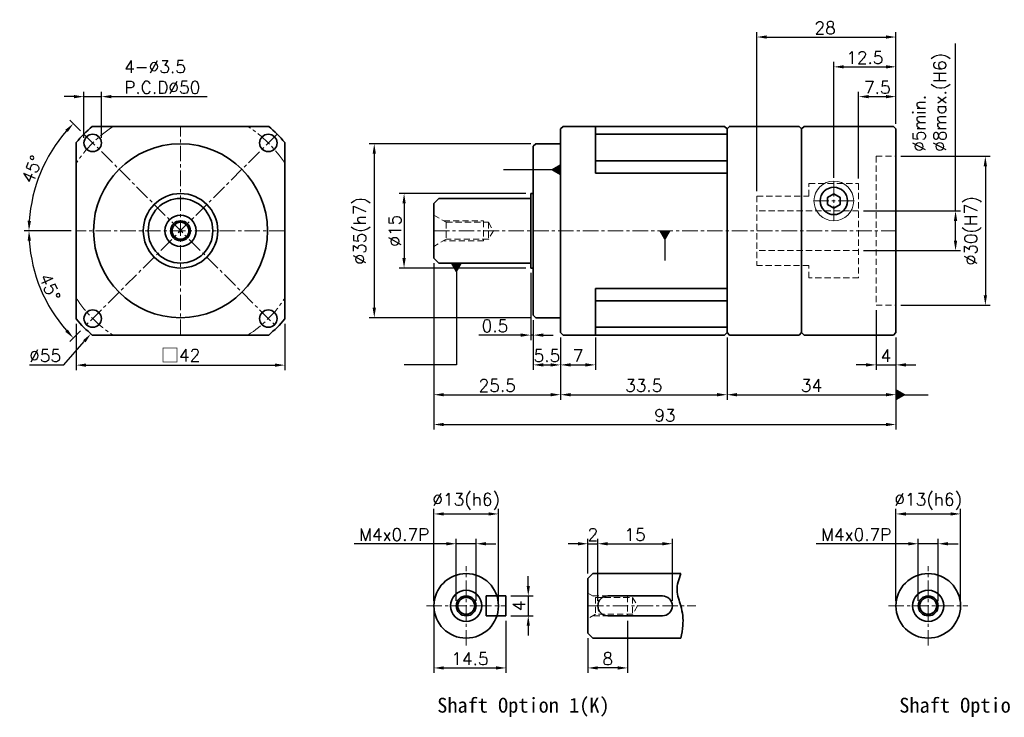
# Model space of a CAD drawing. Header units: millimetres. Extents: x -189 to 775, y -31 to 500.
# Tile 1 of 2: x -189 to 9, y -31 to 109. Entities that reach past the tile are written whole.
import ezdxf

# ---------------------------------------------------------------- set-up
doc = ezdxf.new("R2010")
doc.units = ezdxf.units.MM
doc.header["$LTSCALE"] = 2.5
doc.linetypes.add('CENTER', pattern=[2, 1.25, -0.25, 0.25, -0.25])
doc.linetypes.add('DASHED', pattern=[0.75, 0.5, -0.25])
doc.layers.get('0').update_dxf_attribs({"lineweight": 35})
for name, color, linetype, lineweight in [('DIM', 6, 'Continuous', 18), ('中心線', 1, 'CENTER', 18), ('圖框', 7, 'Continuous', 18), ('虛線', 5, 'DASHED', 18)]:
    doc.layers.add(name, color=color, linetype=linetype, lineweight=lineweight)
doc.styles.get("Standard").update_dxf_attribs({"font": 'romans.shx'})
doc.dimstyles.new('R', dxfattribs={"dimtxt": 2.5, "dimasz": 2, "dimexe": 1, "dimexo": 1, "dimgap": 0.6, "dimtad": 1, "dimtoh": 1, "dimdec": 4, "dimdsep": 46, "dimtxsty": 'Standard', "dimcen": 0.5, "dimdle": 1, "dimclrt": 7, "dimadec": 4, "dimazin": 2, "dimtfac": 1, "dimtdec": 4, "dimtofl": 0, "dimtmove": 0, "dimatfit": 3, "dimfxl": 0, "dimtolj": 1, "dimarcsym": 0})
doc.dimstyles.get("Standard").update_dxf_attribs({"dimtxt": 2.5, "dimasz": 2, "dimexe": 1, "dimexo": 1, "dimgap": 0.6, "dimtad": 1, "dimdec": 4, "dimdsep": 46, "dimtxsty": 'Standard', "dimcen": 0.5, "dimdle": 1, "dimclrt": 7, "dimadec": 4, "dimazin": 2, "dimtfac": 1, "dimtdec": 4, "dimtofl": 0, "dimtmove": 0, "dimatfit": 3, "dimfxl": 0, "dimtolj": 1, "dimarcsym": 0})

# ---------------------------------------------------------------- blocks, each defined once
blk = doc.blocks.new('*D9')
at = {"layer": 'Defpoints', "color": 0}
for p in [(-92.9, 9.75), (-105.9, -8.75), (-92.9, -8.75)]:
    blk.add_point(p, dxfattribs=at)
at = {"layer": 'DIM', "color": 0, "lineweight": -2}
for p, q in [((-105.9, -7.75), (-105.9, 10.75)), ((-92.9, -7.75), (-92.9, 10.75)), ((-103.9, 9.75), (-94.9, 9.75))]:
    blk.add_line(p, q, dxfattribs=at)
at = {"layer": 'DIM', "color": 0}
for points in [[(-103.9, 10.08), (-103.9, 9.42), (-105.9, 9.75)], [(-94.9, 10.08), (-94.9, 9.42), (-92.9, 9.75)]]:
    blk.add_solid(points, dxfattribs=at)
at = {"layer": 'DIM', "color": 7, "insert": (-99.4, 12.25), "char_height": 2.5, "attachment_point": 5}
blk.add_mtext('\\A1;%%C13(h6)', dxfattribs=at)
blk = doc.blocks.new('*D10')
at = {"layer": 'Defpoints', "color": 0}
for p in [(-97.4, 3.75), (-101.4, -8.75), (-97.4, -8.75)]:
    blk.add_point(p, dxfattribs=at)
at = {"layer": 'DIM', "color": 0, "lineweight": -2}
for p, q in [((-101.4, -7.75), (-101.4, 4.75)), ((-97.4, -7.75), (-97.4, 4.75)), ((-103.4, 3.75), (-121.93, 3.75)), ((-97.4, 3.75), (-101.4, 3.75)), ((-95.4, 3.75), (-93.4, 3.75))]:
    blk.add_line(p, q, dxfattribs=at)
at = {"layer": 'DIM', "color": 0}
for points in [[(-103.4, 4.08), (-103.4, 3.42), (-101.4, 3.75)], [(-95.4, 4.08), (-95.4, 3.42), (-97.4, 3.75)]]:
    blk.add_solid(points, dxfattribs=at)
at = {"layer": 'DIM', "color": 7, "insert": (-113.89, 5.6), "char_height": 2.5, "attachment_point": 5}
blk.add_mtext('\\A1;M4x0.7P', dxfattribs=at)
blk = doc.blocks.new('*D11')
at = {"layer": 'Defpoints', "color": 0}
for p in [(-105.9, -8.75), (-91.4, -10.75), (-91.4, -21.25)]:
    blk.add_point(p, dxfattribs=at)
at = {"layer": 'DIM', "color": 0, "lineweight": -2}
for p, q in [((-105.9, -9.75), (-105.9, -22.25)), ((-91.4, -11.75), (-91.4, -22.25)), ((-103.9, -21.25), (-93.4, -21.25))]:
    blk.add_line(p, q, dxfattribs=at)
at = {"layer": 'DIM', "color": 0}
for points in [[(-103.9, -20.92), (-103.9, -21.58), (-105.9, -21.25)], [(-93.4, -20.92), (-93.4, -21.58), (-91.4, -21.25)]]:
    blk.add_solid(points, dxfattribs=at)
at = {"layer": 'DIM', "color": 7, "insert": (-98.65, -19.4), "char_height": 2.5, "attachment_point": 5}
blk.add_mtext('\\A1;14.5', dxfattribs=at)
blk = doc.blocks.new('*D12')
at = {"layer": 'Defpoints', "color": 0}
for p in [(-91.4, -6.75), (-91.4, -10.75), (-86.9, -10.75)]:
    blk.add_point(p, dxfattribs=at)
at = {"layer": 'DIM', "color": 0, "lineweight": -2}
for p, q in [((-86.9, -4.75), (-86.9, -2.75)), ((-90.4, -6.75), (-85.9, -6.75)), ((-86.9, -6.75), (-86.9, -10.75)), ((-90.4, -10.75), (-85.9, -10.75)), ((-86.9, -12.75), (-86.9, -14.75))]:
    blk.add_line(p, q, dxfattribs=at)
at = {"layer": 'DIM', "color": 0}
for points in [[(-87.23, -4.75), (-86.57, -4.75), (-86.9, -6.75)], [(-87.23, -12.75), (-86.57, -12.75), (-86.9, -10.75)]]:
    blk.add_solid(points, dxfattribs=at)
at = {"layer": 'DIM', "color": 7, "insert": (-88.75, -8.75), "char_height": 2.5, "attachment_point": 5, "rotation": 90}
blk.add_mtext('\\A1;4', dxfattribs=at)
blk = doc.blocks.new('*D13')
at = {"layer": 'Defpoints', "color": 0}
for p in [(-72.9, 3.75), (-74.9, -3.25), (-72.9, -8.75)]:
    blk.add_point(p, dxfattribs=at)
at = {"layer": 'DIM', "color": 0, "lineweight": -2}
for p, q in [((-74.9, -2.25), (-74.9, 4.75)), ((-72.9, -7.75), (-72.9, 4.75)), ((-76.9, 3.75), (-78.9, 3.75)), ((-74.9, 3.75), (-72.9, 3.75)), ((-70.9, 3.75), (-68.9, 3.75))]:
    blk.add_line(p, q, dxfattribs=at)
at = {"layer": 'DIM', "color": 0}
for points in [[(-76.9, 4.08), (-76.9, 3.42), (-74.9, 3.75)], [(-70.9, 4.08), (-70.9, 3.42), (-72.9, 3.75)]]:
    blk.add_solid(points, dxfattribs=at)
at = {"layer": 'DIM', "color": 7, "insert": (-73.9, 5.6), "char_height": 2.5, "attachment_point": 5}
blk.add_mtext('\\A1;2', dxfattribs=at)
blk = doc.blocks.new('*D14')
at = {"layer": 'Defpoints', "color": 0}
for p in [(-57.9, 3.75), (-72.9, -8.75), (-57.9, -8.75)]:
    blk.add_point(p, dxfattribs=at)
at = {"layer": 'DIM', "color": 0, "lineweight": -2}
for p, q in [((-72.9, -7.75), (-72.9, 4.75)), ((-57.9, -7.75), (-57.9, 4.75)), ((-70.9, 3.75), (-59.9, 3.75))]:
    blk.add_line(p, q, dxfattribs=at)
at = {"layer": 'DIM', "color": 0}
for points in [[(-70.9, 4.08), (-70.9, 3.42), (-72.9, 3.75)], [(-59.9, 4.08), (-59.9, 3.42), (-57.9, 3.75)]]:
    blk.add_solid(points, dxfattribs=at)
at = {"layer": 'DIM', "color": 7, "insert": (-65.4, 5.6), "char_height": 2.5, "attachment_point": 5}
blk.add_mtext('\\A1;15', dxfattribs=at)
blk = doc.blocks.new('*D15')
at = {"layer": 'Defpoints', "color": 0}
for p in [(-66.9, -10.75), (-74.9, -14.25), (-74.9, -21.25)]:
    blk.add_point(p, dxfattribs=at)
at = {"layer": 'DIM', "color": 0, "lineweight": -2}
for p, q in [((-66.9, -11.75), (-66.9, -22.25)), ((-74.9, -15.25), (-74.9, -22.25)), ((-68.9, -21.25), (-72.9, -21.25))]:
    blk.add_line(p, q, dxfattribs=at)
at = {"layer": 'DIM', "color": 0}
for points in [[(-72.9, -20.92), (-72.9, -21.58), (-74.9, -21.25)], [(-68.9, -20.92), (-68.9, -21.58), (-66.9, -21.25)]]:
    blk.add_solid(points, dxfattribs=at)
at = {"layer": 'DIM', "color": 7, "insert": (-70.9, -19.4), "char_height": 2.5, "attachment_point": 5}
blk.add_mtext('\\A1;8', dxfattribs=at)
blk = doc.blocks.new('*D16')
at = {"layer": 'Defpoints', "color": 0}
for p in [(-86.4, 74.25), (-111.9, 59.25), (-86.4, 59.25)]:
    blk.add_point(p, dxfattribs=at)
at = {"layer": 'DIM', "color": 0, "lineweight": -2}
for p, q in [((-87.4, 74.25), (-112.9, 74.25)), ((-111.9, 72.25), (-111.9, 61.25)), ((-87.4, 59.25), (-112.9, 59.25))]:
    blk.add_line(p, q, dxfattribs=at)
at = {"layer": 'DIM', "color": 0}
for points in [[(-112.23, 72.25), (-111.57, 72.25), (-111.9, 74.25)], [(-112.23, 61.25), (-111.57, 61.25), (-111.9, 59.25)]]:
    blk.add_solid(points, dxfattribs=at)
at = {"layer": 'DIM', "color": 7, "insert": (-113.75, 66.75), "char_height": 2.5, "attachment_point": 5, "rotation": 90}
blk.add_mtext('\\A1;%%C15', dxfattribs=at)
blk = doc.blocks.new('*D21')
at = {"layer": 'Defpoints', "color": 0}
for p in [(-85.4, 84.25), (-117.9, 49.25), (-85.4, 49.25)]:
    blk.add_point(p, dxfattribs=at)
at = {"layer": 'DIM', "color": 0, "lineweight": -2}
for p, q in [((-86.4, 84.25), (-118.9, 84.25)), ((-117.9, 82.25), (-117.9, 51.25)), ((-86.4, 49.25), (-118.9, 49.25))]:
    blk.add_line(p, q, dxfattribs=at)
at = {"layer": 'DIM', "color": 0}
for points in [[(-118.23, 82.25), (-117.57, 82.25), (-117.9, 84.25)], [(-118.23, 51.25), (-117.57, 51.25), (-117.9, 49.25)]]:
    blk.add_solid(points, dxfattribs=at)
at = {"layer": 'DIM', "color": 7, "insert": (-120.4, 66.75), "char_height": 2.5, "attachment_point": 5, "rotation": 90}
blk.add_mtext('\\A1;%%C35(h7)', dxfattribs=at)
blk = doc.blocks.new('*D22')
at = {"layer": 'Defpoints', "color": 0}
for p in [(-86.4, 59.27), (-85.9, 49.75), (-85.9, 45.75)]:
    blk.add_point(p, dxfattribs=at)
at = {"layer": 'DIM', "color": 0, "lineweight": -2}
for p, q in [((-86.4, 58.27), (-86.4, 44.75)), ((-85.9, 48.75), (-85.9, 44.75)), ((-88.4, 45.75), (-96.84, 45.75)), ((-85.9, 45.75), (-86.4, 45.75)), ((-83.9, 45.75), (-81.9, 45.75))]:
    blk.add_line(p, q, dxfattribs=at)
at = {"layer": 'DIM', "color": 0}
for points in [[(-88.4, 46.08), (-88.4, 45.42), (-86.4, 45.75)], [(-83.9, 46.08), (-83.9, 45.42), (-85.9, 45.75)]]:
    blk.add_solid(points, dxfattribs=at)
at = {"layer": 'DIM', "color": 7, "insert": (-93.62, 47.6), "char_height": 2.5, "attachment_point": 5}
blk.add_mtext('\\A1;0.5', dxfattribs=at)
blk = doc.blocks.new('*D23')
at = {"layer": 'Defpoints', "color": 0}
for p in [(-105.9, 61.25), (-80.4, 46.25), (-80.4, 33.75)]:
    blk.add_point(p, dxfattribs=at)
at = {"layer": 'DIM', "color": 0, "lineweight": -2}
for p, q in [((-105.9, 60.25), (-105.9, 32.75)), ((-80.4, 45.25), (-80.4, 32.75)), ((-103.9, 33.75), (-82.4, 33.75))]:
    blk.add_line(p, q, dxfattribs=at)
at = {"layer": 'DIM', "color": 0}
for points in [[(-103.9, 34.08), (-103.9, 33.42), (-105.9, 33.75)], [(-82.4, 34.08), (-82.4, 33.42), (-80.4, 33.75)]]:
    blk.add_solid(points, dxfattribs=at)
at = {"layer": 'DIM', "color": 7, "insert": (-93.15, 35.6), "char_height": 2.5, "attachment_point": 5}
blk.add_mtext('\\A1;25.5', dxfattribs=at)
blk = doc.blocks.new('*D24')
at = {"layer": 'Defpoints', "color": 0}
for p in [(-85.9, 49.75), (-80.4, 46.25), (-80.4, 39.75)]:
    blk.add_point(p, dxfattribs=at)
at = {"layer": 'DIM', "color": 0, "lineweight": -2}
for p, q in [((-85.9, 48.75), (-85.9, 38.75)), ((-80.4, 45.25), (-80.4, 38.75)), ((-83.9, 39.75), (-82.4, 39.75))]:
    blk.add_line(p, q, dxfattribs=at)
at = {"layer": 'DIM', "color": 0}
for points in [[(-83.9, 40.08), (-83.9, 39.42), (-85.9, 39.75)], [(-82.4, 40.08), (-82.4, 39.42), (-80.4, 39.75)]]:
    blk.add_solid(points, dxfattribs=at)
at = {"layer": 'DIM', "color": 7, "insert": (-83.15, 41.6), "char_height": 2.5, "attachment_point": 5}
blk.add_mtext('\\A1;5.5', dxfattribs=at)
blk = doc.blocks.new('*D17')
at = {"layer": 'Defpoints', "color": 0}
for p in [(-80.4, 46.25), (-46.9, 46.25), (-46.9, 33.75)]:
    blk.add_point(p, dxfattribs=at)
at = {"layer": 'DIM', "color": 0, "lineweight": -2}
for p, q in [((-80.4, 45.25), (-80.4, 32.75)), ((-46.9, 45.25), (-46.9, 32.75)), ((-78.4, 33.75), (-48.9, 33.75))]:
    blk.add_line(p, q, dxfattribs=at)
at = {"layer": 'DIM', "color": 0}
for points in [[(-78.4, 34.08), (-78.4, 33.42), (-80.4, 33.75)], [(-48.9, 34.08), (-48.9, 33.42), (-46.9, 33.75)]]:
    blk.add_solid(points, dxfattribs=at)
at = {"layer": 'DIM', "color": 7, "insert": (-63.65, 35.6), "char_height": 2.5, "attachment_point": 5}
blk.add_mtext('\\A1;33.5', dxfattribs=at)
blk = doc.blocks.new('*D18')
at = {"layer": 'Defpoints', "color": 0}
for p in [(-12.9, 81.75), (-12.9, 51.75), (5.1, 51.75)]:
    blk.add_point(p, dxfattribs=at)
at = {"layer": 'DIM', "color": 0, "lineweight": -2}
for p, q in [((-11.9, 81.75), (6.1, 81.75)), ((5.1, 79.75), (5.1, 53.75)), ((-11.9, 51.75), (6.1, 51.75))]:
    blk.add_line(p, q, dxfattribs=at)
at = {"layer": 'DIM', "color": 0}
for points in [[(4.77, 79.75), (5.43, 79.75), (5.1, 81.75)], [(4.77, 53.75), (5.43, 53.75), (5.1, 51.75)]]:
    blk.add_solid(points, dxfattribs=at)
at = {"layer": 'DIM', "color": 7, "insert": (2.6, 66.75), "char_height": 2.5, "attachment_point": 5, "rotation": 90}
blk.add_mtext('\\A1;%%C30(H7)', dxfattribs=at)
blk = doc.blocks.new('*D19')
at = {"layer": 'Defpoints', "color": 0}
for p in [(-46.9, 46.25), (-12.9, 46.25), (-12.9, 33.75)]:
    blk.add_point(p, dxfattribs=at)
at = {"layer": 'DIM', "color": 0, "lineweight": -2}
for p, q in [((-46.9, 45.25), (-46.9, 32.75)), ((-12.9, 45.25), (-12.9, 32.75)), ((-44.9, 33.75), (-14.9, 33.75))]:
    blk.add_line(p, q, dxfattribs=at)
at = {"layer": 'DIM', "color": 0}
for points in [[(-44.9, 34.08), (-44.9, 33.42), (-46.9, 33.75)], [(-14.9, 34.08), (-14.9, 33.42), (-12.9, 33.75)]]:
    blk.add_solid(points, dxfattribs=at)
at = {"layer": 'DIM', "color": 7, "insert": (-29.9, 35.6), "char_height": 2.5, "attachment_point": 5}
blk.add_mtext('\\A1;34', dxfattribs=at)
blk = doc.blocks.new('*D25')
at = {"layer": 'Defpoints', "color": 0}
for p in [(-20.4, 70.75), (-20.4, 62.75), (-0.9, 62.75)]:
    blk.add_point(p, dxfattribs=at)
at = {"layer": 'DIM', "color": 0, "lineweight": -2}
for p, q in [((-0.9, 70.75), (-0.9, 104.44)), ((-19.4, 70.75), (0.1, 70.75)), ((-0.9, 64.75), (-0.9, 68.75)), ((-19.4, 62.75), (0.1, 62.75))]:
    blk.add_line(p, q, dxfattribs=at)
at = {"layer": 'DIM', "color": 0}
for points in [[(-1.23, 68.75), (-0.57, 68.75), (-0.9, 70.75)], [(-1.23, 64.75), (-0.57, 64.75), (-0.9, 62.75)]]:
    blk.add_solid(points, dxfattribs=at)
at = {"layer": 'DIM', "color": 7, "insert": (-9.48, 82.65), "char_height": 2.5, "attachment_point": 1, "rotation": 90}
blk.add_mtext('\\A1;%%C5min.\\P%%C8max.(H6)', dxfattribs=at)
blk = doc.blocks.new('*D26')
at = {"layer": 'Defpoints', "color": 0}
for p in [(-16.9, 51.75), (-12.9, 46.25), (-12.9, 39.75)]:
    blk.add_point(p, dxfattribs=at)
at = {"layer": 'DIM', "color": 0, "lineweight": -2}
for p, q in [((-16.9, 50.75), (-16.9, 38.75)), ((-12.9, 45.25), (-12.9, 38.75)), ((-18.9, 39.75), (-20.9, 39.75)), ((-16.9, 39.75), (-12.9, 39.75)), ((-10.9, 39.75), (-8.9, 39.75))]:
    blk.add_line(p, q, dxfattribs=at)
at = {"layer": 'DIM', "color": 0}
for points in [[(-18.9, 40.08), (-18.9, 39.42), (-16.9, 39.75)], [(-10.9, 40.08), (-10.9, 39.42), (-12.9, 39.75)]]:
    blk.add_solid(points, dxfattribs=at)
at = {"layer": 'DIM', "color": 7, "insert": (-14.9, 41.6), "char_height": 2.5, "attachment_point": 5}
blk.add_mtext('\\A1;4', dxfattribs=at)
blk = doc.blocks.new('*D27')
at = {"layer": 'Defpoints', "color": 0}
for p in [(-12.9, 99.75), (-12.9, 87.25), (-25.4, 76.41)]:
    blk.add_point(p, dxfattribs=at)
at = {"layer": 'DIM', "color": 0, "lineweight": -2}
for p, q in [((-25.4, 77.41), (-25.4, 100.75)), ((-23.4, 99.75), (-14.9, 99.75)), ((-12.9, 88.25), (-12.9, 100.75))]:
    blk.add_line(p, q, dxfattribs=at)
at = {"layer": 'DIM', "color": 0}
for points in [[(-23.4, 100.08), (-23.4, 99.42), (-25.4, 99.75)], [(-14.9, 100.08), (-14.9, 99.42), (-12.9, 99.75)]]:
    blk.add_solid(points, dxfattribs=at)
at = {"layer": 'DIM', "color": 7, "insert": (-19.15, 101.6), "char_height": 2.5, "attachment_point": 5}
blk.add_mtext('\\A1;12.5', dxfattribs=at)
blk = doc.blocks.new('*D28')
at = {"layer": 'Defpoints', "color": 0}
for p in [(-12.9, 105.75), (-12.9, 87.25), (-40.9, 73.75)]:
    blk.add_point(p, dxfattribs=at)
at = {"layer": 'DIM', "color": 0, "lineweight": -2}
for p, q in [((-40.9, 74.75), (-40.9, 106.75)), ((-38.9, 105.75), (-14.9, 105.75)), ((-12.9, 88.25), (-12.9, 106.75))]:
    blk.add_line(p, q, dxfattribs=at)
at = {"layer": 'DIM', "color": 0}
for points in [[(-38.9, 106.08), (-38.9, 105.42), (-40.9, 105.75)], [(-14.9, 106.08), (-14.9, 105.42), (-12.9, 105.75)]]:
    blk.add_solid(points, dxfattribs=at)
at = {"layer": 'DIM', "color": 7, "insert": (-27.15, 107.6), "char_height": 2.5, "attachment_point": 5}
blk.add_mtext('\\A1;28', dxfattribs=at)
blk = doc.blocks.new('*D29')
at = {"layer": 'Defpoints', "color": 0}
for p in [(-105.9, 61.25), (-12.9, 46.25), (-12.9, 27.75)]:
    blk.add_point(p, dxfattribs=at)
at = {"layer": 'DIM', "color": 0, "lineweight": -2}
for p, q in [((-105.9, 60.25), (-105.9, 26.75)), ((-12.9, 45.25), (-12.9, 26.75)), ((-103.9, 27.75), (-14.9, 27.75))]:
    blk.add_line(p, q, dxfattribs=at)
at = {"layer": 'DIM', "color": 0}
for points in [[(-103.9, 28.08), (-103.9, 27.42), (-105.9, 27.75)], [(-14.9, 28.08), (-14.9, 27.42), (-12.9, 27.75)]]:
    blk.add_solid(points, dxfattribs=at)
at = {"layer": 'DIM', "color": 7, "insert": (-59.4, 29.6), "char_height": 2.5, "attachment_point": 5}
blk.add_mtext('\\A1;93', dxfattribs=at)
blk = doc.blocks.new('*D30')
at = {"layer": 'Defpoints', "color": 0}
for p in [(-176.33, 86.18), (-183.31, 82), (-177.9, 66.75), (-156.9, 66.75), (-156.9, 66.75)]:
    blk.add_point(p, dxfattribs=at)
at = {"layer": 'DIM', "color": 0, "lineweight": -2}
for p, q in [((-177.03, 86.88), (-179.17, 89.02)), ((-178.9, 66.75), (-188.4, 66.75))]:
    blk.add_line(p, q, dxfattribs=at)
blk.add_arc((-156.9, 66.75), 30.5, 138.7578, 176.2422, dxfattribs=at)
at = {"layer": 'DIM', "color": 0}
for points in [[(-180.08, 87.08), (-179.59, 86.63), (-178.47, 88.32)], [(-187, 68.74), (-187.67, 68.76), (-187.4, 66.75)]]:
    blk.add_solid(points, dxfattribs=at)
at = {"layer": 'DIM', "color": 7, "insert": (-186.79, 79.13), "char_height": 2.5, "attachment_point": 5, "rotation": 67.5}
blk.add_mtext('\\A1;45°', dxfattribs=at)
blk = doc.blocks.new('*D31')
at = {"layer": 'Defpoints', "color": 0}
for p in [(-177.9, 66.75), (-156.9, 66.75), (-156.9, 66.75), (-186.36, 58.86), (-176.34, 47.3)]:
    blk.add_point(p, dxfattribs=at)
at = {"layer": 'DIM', "color": 0, "lineweight": -2}
for p, q in [((-178.9, 66.75), (-188.4, 66.75)), ((-177.05, 46.6), (-179.17, 44.48))]:
    blk.add_line(p, q, dxfattribs=at)
blk.add_arc((-156.9, 66.75), 30.5, 183.7578, 221.2422, dxfattribs=at)
at = {"layer": 'DIM', "color": 0}
for points in [[(-187.67, 64.74), (-187, 64.76), (-187.4, 66.75)], [(-179.59, 46.87), (-180.08, 46.41), (-178.47, 45.18)]]:
    blk.add_solid(points, dxfattribs=at)
at = {"layer": 'DIM', "color": 7, "insert": (-183.2, 55.38), "char_height": 2.5, "attachment_point": 5, "rotation": 293.377}
blk.add_mtext('\\A1;45°', dxfattribs=at)
blk = doc.blocks.new('*D32')
at = {"layer": 'Defpoints', "color": 0}
for p in [(-177.9, 48.99), (-135.9, 48.99), (-135.9, 39.7)]:
    blk.add_point(p, dxfattribs=at)
at = {"layer": 'DIM', "color": 0, "lineweight": -2}
for p, q in [((-177.9, 47.99), (-177.9, 38.7)), ((-135.9, 47.99), (-135.9, 38.7)), ((-175.9, 39.7), (-137.9, 39.7))]:
    blk.add_line(p, q, dxfattribs=at)
at = {"layer": 'DIM', "color": 0}
for points in [[(-175.9, 40.04), (-175.9, 39.37), (-177.9, 39.7)], [(-137.9, 40.04), (-137.9, 39.37), (-135.9, 39.7)]]:
    blk.add_solid(points, dxfattribs=at)
at = {"layer": 'DIM', "color": 7, "insert": (-156.9, 41.66), "char_height": 2.5, "attachment_point": 5}
blk.add_mtext('\\A1;{\\fPMingLiU|b0|i0|c136|p18;\\H1.083x;\\C0;□}42', dxfattribs=at)
blk = doc.blocks.new('*D33')
at = {"layer": 'Defpoints', "color": 0}
for p in [(-172.83, 93.75), (-176.33, 84.43), (-172.83, 84.43)]:
    blk.add_point(p, dxfattribs=at)
at = {"layer": 'DIM', "color": 0, "lineweight": -2}
for p, q in [((-178.33, 93.75), (-180.33, 93.75)), ((-176.33, 85.43), (-176.33, 94.75)), ((-176.33, 93.75), (-172.83, 93.75)), ((-172.83, 85.43), (-172.83, 94.75)), ((-170.83, 93.75), (-151.56, 93.75))]:
    blk.add_line(p, q, dxfattribs=at)
at = {"layer": 'DIM', "color": 0}
for points in [[(-178.33, 94.08), (-178.33, 93.42), (-176.33, 93.75)], [(-170.83, 94.08), (-170.83, 93.42), (-172.83, 93.75)]]:
    blk.add_solid(points, dxfattribs=at)
at = {"layer": 'DIM', "color": 7, "insert": (-168.23, 101.02), "char_height": 2.5, "attachment_point": 1}
blk.add_mtext('\\A1;4-%%C3.5\\PP.C.D%%C50', dxfattribs=at)
blk = doc.blocks.new('*D38')
at = {"layer": 'Defpoints', "color": 0}
for p in [(-12.9, 93.75), (-12.9, 87.25), (-20.4, 76.25)]:
    blk.add_point(p, dxfattribs=at)
at = {"layer": 'DIM', "color": 0, "lineweight": -2}
for p, q in [((-20.4, 77.25), (-20.4, 94.75)), ((-18.4, 93.75), (-14.9, 93.75)), ((-12.9, 88.25), (-12.9, 94.75))]:
    blk.add_line(p, q, dxfattribs=at)
at = {"layer": 'DIM', "color": 0}
for points in [[(-18.4, 94.08), (-18.4, 93.42), (-20.4, 93.75)], [(-14.9, 94.08), (-14.9, 93.42), (-12.9, 93.75)]]:
    blk.add_solid(points, dxfattribs=at)
at = {"layer": 'DIM', "color": 7, "insert": (-16.65, 95.6), "char_height": 2.5, "attachment_point": 5}
blk.add_mtext('\\A1;7.5', dxfattribs=at)
blk = doc.blocks.new('*D40')
at = {"layer": 'Defpoints', "color": 0}
for p in [(-80.4, 46.25), (-73.4, 46.25), (-73.4, 39.75)]:
    blk.add_point(p, dxfattribs=at)
at = {"layer": 'DIM', "color": 0, "lineweight": -2}
for p, q in [((-80.4, 45.25), (-80.4, 38.75)), ((-73.4, 45.25), (-73.4, 38.75)), ((-78.4, 39.75), (-75.4, 39.75))]:
    blk.add_line(p, q, dxfattribs=at)
at = {"layer": 'DIM', "color": 0}
for points in [[(-78.4, 40.08), (-78.4, 39.42), (-80.4, 39.75)], [(-75.4, 40.08), (-75.4, 39.42), (-73.4, 39.75)]]:
    blk.add_solid(points, dxfattribs=at)
at = {"layer": 'DIM', "color": 7, "insert": (-76.9, 41.6), "char_height": 2.5, "attachment_point": 5}
blk.add_mtext('\\A1;7', dxfattribs=at)
blk = doc.blocks.new('*D41')
at = {"layer": 'Defpoints', "color": 0}
for p in [(-138.85, 87.5), (-174.95, 46)]:
    blk.add_point(p, dxfattribs=at)
at = {"layer": 'DIM', "color": 0, "lineweight": -2}
for p, q in [((-157.4, 66.75), (-156.4, 66.75)), ((-156.9, 66.25), (-156.9, 67.25)), ((-180.39, 39.75), (-176.26, 44.49)), ((-187.3, 39.75), (-180.39, 39.75))]:
    blk.add_line(p, q, dxfattribs=at)
at = {"layer": 'DIM', "color": 0}
blk.add_solid([(-176.51, 44.71), (-176.01, 44.27), (-174.95, 46)], dxfattribs=at)
at = {"layer": 'DIM', "color": 7, "insert": (-184.14, 41.6), "char_height": 2.5, "attachment_point": 5}
blk.add_mtext('\\A1;∅55', dxfattribs=at)
blk = doc.blocks.new('*D44')
at = {"layer": 'Defpoints', "color": 0}
for p in [(0.1, 9.75), (-12.9, -8.75), (0.1, -8.75)]:
    blk.add_point(p, dxfattribs=at)
at = {"layer": 'DIM', "color": 0, "lineweight": -2}
for p, q in [((-12.9, -7.75), (-12.9, 10.75)), ((0.1, -7.75), (0.1, 10.75)), ((-10.9, 9.75), (-1.9, 9.75))]:
    blk.add_line(p, q, dxfattribs=at)
at = {"layer": 'DIM', "color": 0}
for points in [[(-10.9, 10.08), (-10.9, 9.42), (-12.9, 9.75)], [(-1.9, 10.08), (-1.9, 9.42), (0.1, 9.75)]]:
    blk.add_solid(points, dxfattribs=at)
at = {"layer": 'DIM', "color": 7, "insert": (-6.4, 12.25), "char_height": 2.5, "attachment_point": 5}
blk.add_mtext('\\A1;%%C13(h6)', dxfattribs=at)
blk = doc.blocks.new('*D42')
at = {"layer": 'Defpoints', "color": 0}
for p in [(-4.4, 3.75), (-8.4, -8.75), (-4.4, -8.75)]:
    blk.add_point(p, dxfattribs=at)
at = {"layer": 'DIM', "color": 0, "lineweight": -2}
for p, q in [((-8.4, -7.75), (-8.4, 4.75)), ((-4.4, -7.75), (-4.4, 4.75)), ((-10.4, 3.75), (-28.93, 3.75)), ((-4.4, 3.75), (-8.4, 3.75)), ((-2.4, 3.75), (-0.4, 3.75))]:
    blk.add_line(p, q, dxfattribs=at)
at = {"layer": 'DIM', "color": 0}
for points in [[(-10.4, 4.08), (-10.4, 3.42), (-8.4, 3.75)], [(-2.4, 4.08), (-2.4, 3.42), (-4.4, 3.75)]]:
    blk.add_solid(points, dxfattribs=at)
at = {"layer": 'DIM', "color": 7, "insert": (-20.89, 5.6), "char_height": 2.5, "attachment_point": 5}
blk.add_mtext('\\A1;M4x0.7P', dxfattribs=at)

msp = doc.modelspace()

# ---------------------------------------------------------------- linework, layer by layer
for p, q in [((-80.3995, 87.24944), (-79.8995, 87.74944)), ((-80.3995, 84.24944), (-80.3995, 87.24944)), ((-79.8995, 87.74944), (-47.3995, 87.74944)), ((-73.3995, 78.36839), (-73.3995, 87.74944)), ((-47.3995, 87.74944), (-46.8995, 87.24944)), ((-46.8995, 87.24944), (-46.8995, 46.24944)), ((-46.8995, 87.24944), (-46.8995, 85.24944)), ((-46.8995, 86.18275), (-73.3995, 86.18275)), ((-85.8995, 83.74944), (-85.3995, 84.24944)), ((-85.8995, 49.74944), (-85.8995, 83.74944)), ((-85.3995, 84.24944), (-80.3995, 84.24944)), ((-80.3995, 46.24944), (-80.3995, 84.24944)), ((-46.8995, 80.83298), (-73.3995, 80.83298)), ((-46.8995, 78.36839), (-73.3995, 78.36839)), ((-86.3995, 59.24944), (-86.3995, 74.24944)), ((-86.3995, 74.24944), (-85.8995, 74.24944)), ((-85.8995, 59.24944), (-86.3995, 59.24944)), ((-73.3995, 45.74944), (-73.3995, 55.13049)), ((-46.8995, 55.13049), (-73.3995, 55.13049)), ((-46.8995, 52.66589), (-73.3995, 52.66589)), ((-85.3995, 49.24944), (-85.8995, 49.74944)), ((-80.3995, 49.24944), (-85.3995, 49.24944)), ((-46.8995, 48.24944), (-46.8995, 46.24944)), ((-79.8995, 45.74944), (-80.3995, 46.24944)), ((-47.3995, 45.74944), (-79.8995, 45.74944)), ((-46.8995, 47.31612), (-73.3995, 47.31612)), ((-46.8995, 46.24944), (-47.3995, 45.74944)), ((-95.3995, -6.75056), (-91.3995, -6.75056)), ((-95.3995, -10.75056), (-95.3995, -6.75056)), ((-91.3995, -10.75056), (-91.3995, -6.75056)), ((-91.3995, -10.75056), (-95.3995, -10.75056))]:
    msp.add_line(p, q)
at = {"color": 7}
msp.add_line((-46.8995, 46.24944), (-46.8995, 87.24944), dxfattribs=at)
for points in [[(-156.8995, 87.74944), (-174.65478, 87.74944, 0.041788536), (-177.8995, 84.50472), (-177.8995, 48.99416, 0.041788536), (-174.65478, 45.74944), (-156.8995, 45.74944)], [(-156.8995, 87.74944), (-139.14422, 87.74944, -0.041788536), (-135.8995, 84.50472), (-135.8995, 48.99416, -0.041788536), (-139.14422, 45.74944), (-156.8995, 45.74944)]]:
    msp.add_lwpolyline(points, format="xyb")
at = {"color": 0}
for points in [[(-46.8995, 46.24944), (-46.8995, 87.24944), (-46.3995, 87.74944), (-32.3995, 87.74944), (-31.8995, 87.24944), (-31.8995, 46.24944), (-32.3995, 45.74944), (-46.3995, 45.74944)], [(-31.8995, 46.24944), (-31.8995, 87.24944), (-31.3995, 87.74944), (-13.3995, 87.74944), (-12.8995, 87.24944), (-12.8995, 46.24944), (-13.3995, 45.74944), (-31.3995, 45.74944)]]:
    msp.add_lwpolyline(points, close=True, dxfattribs=at)
msp.add_lwpolyline([(-26.6495, 72.02775), (-25.3995, 71.30606), (-24.1495, 72.02775), (-24.1495, 73.47112), (-25.3995, 74.19281), (-26.6495, 73.47112)], close=True)
for points in [[(-86.3995, 60.24944), (-104.8995, 60.24944), (-105.8995, 61.24944), (-105.8995, 72.24944), (-104.8995, 73.24944), (-86.3995, 73.24944)], [(-56.1995, -15.25056), (-73.8995, -15.25056), (-74.8995, -14.25056), (-74.8995, -3.25056), (-73.8995, -2.25056), (-56.1995, -2.25056)]]:
    msp.add_lwpolyline(points)
msp.add_lwpolyline([(-70.8995, -10.75056), (-59.8995, -10.75056, 1), (-59.8995, -6.75056), (-70.8995, -6.75056, 1)], format="xyb", close=True)
for centre, radius in [((-174.57717, 84.42711), 1.75), ((-139.22183, 84.42711), 1.75), ((-25.3995, 72.74944), 2.75), ((-156.8995, 66.74944), 6.5), ((-156.8995, 66.74944), 3.1434), ((-156.8995, 66.74944), 2), ((-156.8995, 66.74944), 1.7), ((-174.57717, 49.07177), 1.75), ((-139.22183, 49.07177), 1.75), ((-99.3995, -8.75056), 6.5), ((-6.3995, -8.75056), 6.5), ((-99.3995, -8.75056), 3.1434), ((-6.3995, -8.75056), 3.1434), ((-99.3995, -8.75056), 2), ((-99.3995, -8.75056), 1.7), ((-6.3995, -8.75056), 2), ((-6.3995, -8.75056), 1.7)]:
    msp.add_circle(centre, radius)
msp.add_circle((-156.8995, 66.74944), 7.5, dxfattribs=at)
for start, end in [(90, 270), (270, 90)]:
    msp.add_arc((-156.8995, 66.74944), 17.5, start, end)
msp.add_spline([(-56.1995, -2.25056), (-56.94597, -5.63853), (-56.1995, -8.75056), (-55.78305, -12.69865), (-56.1995, -15.25056)], degree=3)
at = {"layer": '中心線', "color": 7}
for p, q in [((-156.8995, 45.74944), (-156.8995, 87.74944)), ((-137.45406, 86.19487), (-176.34493, 47.304)), ((-176.32717, 86.21262), (-137.45406, 47.304)), ((-25.3995, 76.74944), (-25.3995, 68.74944)), ((-21.3995, 72.74944), (-29.3995, 72.74944)), ((-135.8995, 66.74944), (-177.8995, 66.74944)), ((-105.8995, 66.74944), (-12.8995, 66.74944)), ((-99.3995, -16.75056), (-99.3995, -0.75056)), ((-6.3995, -16.75056), (-6.3995, -0.75056)), ((-107.3995, -8.75056), (-91.3995, -8.75056)), ((-74.8995, -8.75056), (-53.15074, -8.75056)), ((-14.3995, -8.75056), (1.6005, -8.75056))]:
    msp.add_line(p, q, dxfattribs=at)
for start, end in [(122.8598804, 147.1401196), (32.8598804, 57.1401196), (212.8598804, 237.1401196), (302.8598804, 327.1401196)]:
    msp.add_arc((-156.8995, 66.74944), 25, start, end, dxfattribs=at)
at = {"layer": '圖框'}
msp.add_circle((-25.3995, 72.74944), 4, dxfattribs=at)
at = {"layer": '虛線', "color": 7}
for p, q in [((-16.8995, 81.74944), (-12.8995, 81.74944)), ((-16.8995, 81.74944), (-16.8995, 51.74944)), ((-30.3995, 73.74944), (-30.3995, 76.24944)), ((-30.3995, 76.24944), (-20.3995, 76.24944)), ((-20.3995, 76.24944), (-20.3995, 57.24944)), ((-40.8995, 73.74944), (-30.3995, 73.74944)), ((-40.8995, 73.74944), (-40.8995, 59.74944)), ((-20.3995, 70.74944), (-40.8995, 70.74944)), ((-103.3995, 68.44944), (-103.3995, 65.04944)), ((-94.8995, 68.44944), (-94.8995, 65.04944)), ((-20.3995, 62.74944), (-40.8995, 62.74944)), ((-30.3995, 59.74944), (-40.8995, 59.74944)), ((-30.3995, 57.24944), (-30.3995, 59.74944)), ((-20.3995, 57.24944), (-30.3995, 57.24944)), ((-16.8995, 51.74944), (-12.8995, 51.74944)), ((-74.8995, -6.18454), (-73.3995, -7.05056)), ((-73.91911, -6.75056), (-66.8995, -6.75056)), ((-73.3995, -7.05056), (-73.3995, -10.45056)), ((-73.3995, -7.05056), (-65.8995, -7.05056)), ((-66.8995, -6.75056), (-66.8995, -10.75056)), ((-65.8995, -7.05056), (-65.8995, -10.45056)), ((-65.8995, -7.05056), (-64.918, -8.75056)), ((-64.918, -8.75056), (-65.8995, -10.45056)), ((-73.3995, -10.45056), (-74.8995, -11.31659)), ((-66.8995, -10.75056), (-73.91911, -10.75056)), ((-65.8995, -10.45056), (-73.3995, -10.45056))]:
    msp.add_line(p, q, dxfattribs=at)
for points in [[(-105.8995, 69.89281), (-103.3995, 68.44944), (-94.8995, 68.44944), (-93.918, 66.74944), (-94.8995, 65.04944), (-103.3995, 65.04944), (-105.8995, 63.60606)], [(-103.91911, 68.74944), (-95.8995, 68.74944), (-95.8995, 64.74944), (-103.91911, 64.74944)]]:
    msp.add_lwpolyline(points, dxfattribs=at)

# ---------------------------------------------------------------- texts
at = {"char_height": 3, "width": 47.4777489, "attachment_point": 1}
for s, insert in [('{\\fDFKai-SB|b1|i0|c0|p65;Shaft Option 1(K)}', (-105.22394, -27.25056)), ('{\\fDFKai-SB|b1|i0|c0|p65;Shaft Option \\fDFKai-SB|b1|i0|c136|p65;2\\fDFKai-SB|b1|i0|c0|p65;(\\fDFKai-SB|b1|i0|c136|p65;S\\fDFKai-SB|b1|i0|c0|p65;)}', (-12.22394, -27.25056))]:
    msp.add_mtext(s, dxfattribs=dict(at, insert=insert))

# ---------------------------------------------------------------- dimensions: what is measured, and where the dimension line sits
at = {"layer": 'DIM', "color": 7}
for base, p1, p2, picture, middle in [((-12.8995, 105.74944), (-40.8995, 73.74944), (-12.8995, 87.24944), '*D28', (-27.1495, 105.74944)), ((-12.8995, 99.74944), (-25.3995, 76.40568), (-12.8995, 87.24944), '*D27', (-19.1495, 99.74944)), ((-12.8995, 93.74944), (-20.3995, 76.24944), (-12.8995, 87.24944), '*D38', (-16.6495, 93.74944)), ((-12.8995, 27.74944), (-105.8995, 61.24944), (-12.8995, 46.24944), '*D29', (-59.3995, 27.74944)), ((-85.8995, 45.74944), (-86.3995, 59.27444), (-85.8995, 49.74944), '*D22', (-93.61854, 45.74944)), ((-12.8995, 39.74944), (-16.8995, 51.74944), (-12.8995, 46.24944), '*D26', (-14.8995, 39.74944)), ((-80.3995, 39.74944), (-85.8995, 49.74944), (-80.3995, 46.24944), '*D24', (-83.1495, 39.74944)), ((-12.8995, 33.74944), (-46.8995, 46.24944), (-12.8995, 46.24944), '*D19', (-29.8995, 33.74944)), ((-72.8995, 3.74944), (-74.8995, -3.25056), (-72.8995, -8.75056), '*D13', (-73.8995, 3.74944)), ((-91.3995, -21.25056), (-105.8995, -8.75056), (-91.3995, -10.75056), '*D11', (-98.6495, -21.25056)), ((-74.8995, -21.25056), (-66.8995, -10.75056), (-74.8995, -14.25056), '*D15', (-70.8995, -21.25056))]:
    dim = msp.add_linear_dim(base=base, p1=p1, p2=p2, dimstyle='Standard', override={"dimtofl": 1}, dxfattribs=at)
    dim.commit()
    dim.dimension.update_dxf_attribs({"geometry": picture, "text_midpoint": middle, "dimtype": 160})
for base, p1, p2, text, picture, middle in [((-0.8995, 62.74944), (-20.3995, 70.74944), (-20.3995, 62.74944), '%%C5min.\\P%%C8max.(H6)', '*D25', (-0.8995, 93.2497)), ((-117.8995, 49.24944), (-85.3995, 84.24944), (-85.3995, 49.24944), '%%C<>(h7)', '*D21', (-117.8995, 66.74944)), ((5.1005, 51.74944), (-12.8995, 81.74944), (-12.8995, 51.74944), '%%C<>(H7)', '*D18', (5.1005, 66.74944)), ((-111.8995, 59.24944), (-86.3995, 74.24944), (-86.3995, 59.24944), '%%C<>', '*D16', (-111.8995, 66.74944))]:
    dim = msp.add_linear_dim(base=base, p1=p1, p2=p2, angle=90, text=text, dimstyle='Standard', override={"dimtofl": 1}, dxfattribs=at)
    dim.commit()
    dim.dimension.update_dxf_attribs({"geometry": picture, "text_midpoint": middle, "dimtype": 160})
dim = msp.add_linear_dim(base=(-172.82717, 93.74944), p1=(-176.32717, 84.42711), p2=(-172.82717, 84.42711), text='4-%%C<>\\PP.C.D%%C50', dimstyle='Standard', override={"dimtofl": 1}, dxfattribs=at)
dim.commit()
dim.dimension.update_dxf_attribs({"geometry": '*D33', "text_midpoint": (-160.19145, 97.68277)})
dim = msp.add_angular_dim_2l(base=(-183.31327, 81.99944), line1=((-156.8995, 66.74944), (-177.8995, 66.74944)), line2=((-156.8995, 66.74944), (-176.32717, 86.17711)), dimstyle='Standard', override={"dimtofl": 1}, dxfattribs=at)
dim.commit()
dim.dimension.update_dxf_attribs({"geometry": '*D30', "text_midpoint": (-186.787, 79.12925)})
at = {"layer": 'DIM', "color": 0}
dim = msp.add_diameter_dim_2p(p1=(-138.85038, 87.49743), p2=(-174.94862, 46.00144), dimstyle='R', dxfattribs=at)
dim.commit()
dim.dimension.update_dxf_attribs({"geometry": '*D41', "text_midpoint": (-184.14213, 39.74944), "dimtype": 163})
at = {"layer": 'DIM', "color": 7}
dim = msp.add_angular_dim_2l(base=(-186.36023, 58.85546), line1=((-156.8995, 66.74944), (-176.34493, 47.304)), line2=((-156.8995, 66.74944), (-177.8995, 66.74944)), dimstyle='Standard', override={"dimtofl": 1}, dxfattribs=at)
dim.commit()
dim.dimension.update_dxf_attribs({"geometry": '*D31', "text_midpoint": (-184.89587, 54.64765), "dimtype": 162})
for base, p1, p2, picture, middle in [((-80.3995, 33.74944), (-105.8995, 61.24944), (-80.3995, 46.24944), '*D23', (-93.1495, 35.59944)), ((-46.8995, 33.74944), (-80.3995, 46.24944), (-46.8995, 46.24944), '*D17', (-63.6495, 35.59944)), ((-73.3995, 39.74944), (-80.3995, 46.24944), (-73.3995, 46.24944), '*D40', (-76.8995, 41.59944)), ((-57.8995, 3.74944), (-72.8995, -8.75056), (-57.8995, -8.75056), '*D14', (-65.3995, 5.59944))]:
    dim = msp.add_linear_dim(base=base, p1=p1, p2=p2, dimstyle='Standard', override={"dimtofl": 1}, dxfattribs=at)
    dim.commit()
    dim.dimension.update_dxf_attribs({"geometry": picture, "text_midpoint": middle})
for base, p1, p2, text, picture, middle in [((-135.8995, 39.70319), (-177.8995, 48.99416), (-135.8995, 48.99416), '{\\fPMingLiU|b0|i0|c136|p18;\\H1.083x;\\C0;□}<>', '*D32', (-156.8995, 39.70319)), ((-92.8995, 9.74944), (-105.8995, -8.75056), (-92.8995, -8.75056), '%%C<>(h6)', '*D9', (-99.3995, 9.74944)), ((0.1005, 9.74944), (-12.8995, -8.75056), (0.1005, -8.75056), '%%C<>(h6)', '*D44', (-6.3995, 9.74944)), ((-97.3995, 3.74944), (-101.3995, -8.75056), (-97.3995, -8.75056), 'M4x0.7P', '*D10', (-113.89444, 3.74944)), ((-4.3995, 3.74944), (-8.3995, -8.75056), (-4.3995, -8.75056), 'M4x0.7P', '*D42', (-20.89444, 3.74944))]:
    dim = msp.add_linear_dim(base=base, p1=p1, p2=p2, text=text, dimstyle='Standard', override={"dimtofl": 1}, dxfattribs=at)
    dim.commit()
    dim.dimension.update_dxf_attribs({"geometry": picture, "text_midpoint": middle, "dimtype": 160})
dim = msp.add_linear_dim(base=(-86.8995, -10.75056), p1=(-91.3995, -6.75056), p2=(-91.3995, -10.75056), angle=90, dimstyle='Standard', override={"dimtofl": 1}, dxfattribs=at)
dim.commit()
dim.dimension.update_dxf_attribs({"geometry": '*D12', "text_midpoint": (-88.7495, -8.75056)})

# ---------------------------------------------------------------- leaders
for points in [[(-80.3995, 79.03243), (-91.8995, 79.03243)], [(-59.3995, 66.74944), (-59.3995, 60.74944)], [(-101.37625, 60.24944), (-101.37625, 39.74944), (-111.8995, 39.74944)]]:
    msp.add_leader(points, dimstyle='Standard', override={"dimtofl": 1, "dimldrblk": 'DatumFilled'}, dxfattribs=at)
at = {"layer": 'DIM', "color": 0, "ltscale": 2}
msp.add_leader([(-12.8995, 33.74944), (-6.42455, 33.74944)], dimstyle='Standard', override={"dimldrblk": 'DatumFilled'}, dxfattribs=at)

doc.saveas('drawing.dxf')
